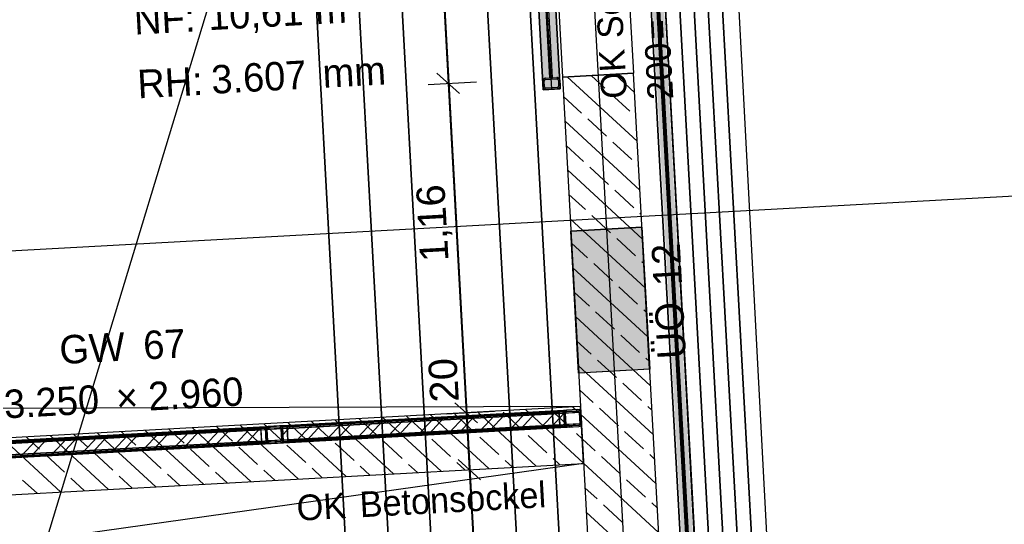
# Model space of a CAD drawing. Extents: x 199 to 1388, y 138 to 979.
# Tile 43 of 155: x 720 to 789, y 455 to 490. Entities that reach past the tile are written whole.
import ezdxf
from ezdxf.lldxf.tags import DXFTag

# ---------------------------------------------------------------- set-up
doc = ezdxf.new("R2010")
doc.units = 0
doc.layers.get('0').update_dxf_attribs({"lineweight": 25})
for name, color, linetype, lineweight, true_color in [('01AFU Allgemein Bemaßung-A07ET47HDI', 7, 'Continuous', 25, 0x848484), ('20 Bodenaufbau - Gefällelinien', 7, 'Continuous', 25, 0x848484), ('20 Fundament-A07ET47RDI', 7, 'Continuous', 25, 0x848484), ('20 Gitterwände - Beschriftung-A07ET47UDI', 7, 'Continuous', 25, 0x848484), ('20 Gitterwände-A07ET47DDI', 7, 'Continuous', 25, 0x848484), ('20 Höhen Schwellen', 7, 'Continuous', 25, 0x848484), ('20 Innenwände - Sockel-A07ET47LDI', 7, 'Continuous', 25, 0x848484), ('20 Innenwände-A07ET47KDI', 7, 'Continuous', 25, 0x848484), ('20 Platzbedarf Schieber', 7, 'Continuous', 25, 0x848484), ('20 Räume Innen', 7, 'Continuous', 25, 0x848484), ('20 Schieber', 7, 'Continuous', 25, 0x848484), ('A-0', 7, 'Continuous', 25, 0x848484), ('H_Ruecklauf', 5, 'STRICHLINIE2', 35, 0x0000ff), ('H_Vorlauf', 1, 'Continuous', 35, 0xff0000), ('UPO_Loop2', 140, 'Continuous', 30, 0x00bfff), ('Uponor_ZonenGrenze', 1, 'Continuous', 25, 0xff0000)]:
    doc.layers.add(name, color=color, linetype=linetype, lineweight=lineweight, true_color=true_color)
doc.layers.add('02 Raster Gebäude-A07ET47NDI', color=7, linetype='Continuous', lineweight=25)
doc.layers.add('SC_Wanddurchbruch', color=7, linetype='Continuous', lineweight=25)
doc.styles.get("Standard").update_dxf_attribs({"font": 'arial.ttf'})
tags = doc.linetypes.add('fein_strichliert', pattern=[4, 1, -2, 1]).pattern_tags.tags
tags[8:9] = [DXFTag(74, 4), DXFTag(75, 0), DXFTag(340, '0'), DXFTag(46, 0.0), DXFTag(50, 0.0), DXFTag(44, 0.0), DXFTag(45, 0.0)]
tags[6:7] = [DXFTag(74, 4), DXFTag(75, 0), DXFTag(340, '0'), DXFTag(46, 0.0), DXFTag(50, 0.0), DXFTag(44, 0.0), DXFTag(45, 0.0)]
tags[4:5] = [DXFTag(74, 4), DXFTag(75, 0), DXFTag(340, '0'), DXFTag(46, 0.0), DXFTag(50, 0.0), DXFTag(44, 0.0), DXFTag(45, 0.0)]
tags = doc.linetypes.add('Raster-A07ET47ODI', pattern=[0.2, 0.1, -0.05, 0, -0.05]).pattern_tags.tags
tags[10:11] = [DXFTag(74, 4), DXFTag(75, 0), DXFTag(340, '0'), DXFTag(46, 1.0), DXFTag(50, 0.0), DXFTag(44, 0.0), DXFTag(45, 0.0)]
tags[8:9] = [DXFTag(74, 4), DXFTag(75, 0), DXFTag(340, '0'), DXFTag(46, 1.0), DXFTag(50, 0.0), DXFTag(44, 0.0), DXFTag(45, 0.0)]
tags[6:7] = [DXFTag(74, 4), DXFTag(75, 0), DXFTag(340, '0'), DXFTag(46, 1.0), DXFTag(50, 0.0), DXFTag(44, 0.0), DXFTag(45, 0.0)]
tags[4:5] = [DXFTag(74, 4), DXFTag(75, 0), DXFTag(340, '0'), DXFTag(46, 1.0), DXFTag(50, 0.0), DXFTag(44, 0.0), DXFTag(45, 0.0)]
tags = doc.linetypes.add('Strichlinie eng-A07ET47GDI', pattern=[0.115, 0.075, -0.04]).pattern_tags.tags
tags[6:7] = [DXFTag(74, 4), DXFTag(75, 0), DXFTag(340, '0'), DXFTag(46, 1.0), DXFTag(50, 0.0), DXFTag(44, 0.0), DXFTag(45, 0.0)]
tags[4:5] = [DXFTag(74, 4), DXFTag(75, 0), DXFTag(340, '0'), DXFTag(46, 1.0), DXFTag(50, 0.0), DXFTag(44, 0.0), DXFTag(45, 0.0)]
tags = doc.linetypes.add('STRICHLINIE2', pattern=[9.525, 6.35, -3.175]).pattern_tags.tags
tags[6:7] = [DXFTag(74, 4), DXFTag(75, 0), DXFTag(340, '0'), DXFTag(46, 0.0), DXFTag(50, 0.0), DXFTag(44, 0.0), DXFTag(45, 0.0)]
tags[4:5] = [DXFTag(74, 4), DXFTag(75, 0), DXFTag(340, '0'), DXFTag(46, 0.0), DXFTag(50, 0.0), DXFTag(44, 0.0), DXFTag(45, 0.0)]
tags = doc.linetypes.add('Strichpunktx2', pattern=[2, 1, -0.5, 0, -0.5]).pattern_tags.tags
tags[10:11] = [DXFTag(74, 4), DXFTag(75, 0), DXFTag(340, '0'), DXFTag(46, 1.0), DXFTag(50, 0.0), DXFTag(44, 0.0), DXFTag(45, 0.0)]
tags[8:9] = [DXFTag(74, 4), DXFTag(75, 0), DXFTag(340, '0'), DXFTag(46, 1.0), DXFTag(50, 0.0), DXFTag(44, 0.0), DXFTag(45, 0.0)]
tags[6:7] = [DXFTag(74, 4), DXFTag(75, 0), DXFTag(340, '0'), DXFTag(46, 1.0), DXFTag(50, 0.0), DXFTag(44, 0.0), DXFTag(45, 0.0)]
tags[4:5] = [DXFTag(74, 4), DXFTag(75, 0), DXFTag(340, '0'), DXFTag(46, 1.0), DXFTag(50, 0.0), DXFTag(44, 0.0), DXFTag(45, 0.0)]
tags = doc.linetypes.add('Öffnungslinie Tür Fenster-A07ET47JDI', pattern=[0.115, 0.075, -0.04]).pattern_tags.tags
tags[6:7] = [DXFTag(74, 4), DXFTag(75, 0), DXFTag(340, '0'), DXFTag(46, 1.0), DXFTag(50, 0.0), DXFTag(44, 0.0), DXFTag(45, 0.0)]
tags[4:5] = [DXFTag(74, 4), DXFTag(75, 0), DXFTag(340, '0'), DXFTag(46, 1.0), DXFTag(50, 0.0), DXFTag(44, 0.0), DXFTag(45, 0.0)]

# ---------------------------------------------------------------- blocks, each defined once
blk = doc.blocks.new('Referenz-A07ET47ZDI', base_point=(226.995, 158.1))
at = {"layer": '01AFU Allgemein Bemaßung-A07ET47HDI'}
for p, q in [((769.022, 524.278), (778.892, 337.534)), ((749.461, 501.796), (750.335, 485.82)), ((751.125, 485.112), (749.545, 486.527)), ((748.931, 485.743), (752.332, 485.929)), ((750.335, 485.82), (751.604, 462.649)), ((752.394, 461.941), (750.814, 463.356)), ((750.2, 462.572), (753.601, 462.758)), ((751.604, 462.649), (751.822, 458.655)), ((752.612, 457.947), (751.032, 459.362)), ((750.418, 458.578), (753.819, 458.764)), ((751.822, 458.655), (753.047, 436.276))]:
    blk.add_line(p, q, dxfattribs=at)
at = {"layer": '02 Raster Gebäude-A07ET47NDI', "linetype": 'Raster-A07ET47ODI', "ltscale": 56.250004}
for p, q in [((735.15, 956.219), (772.215, 279.107)), ((670.061, 282.096), (817.241, 767.508)), ((1016.65, 490.275), (323.898, 452.354))]:
    blk.add_line(p, q, dxfattribs=at)
at = {"layer": '20 Bodenaufbau - Gefällelinien', "linetype": 'Öffnungslinie Tür Fenster-A07ET47JDI', "ltscale": 56.250004}
for p, q in [((759.641, 463.089), (686.516, 462.866)), ((759.86, 459.095), (687.281, 448.887))]:
    blk.add_line(p, q, dxfattribs=at)
at = {"layer": '20 Fundament-A07ET47RDI', "linetype": 'Öffnungslinie Tür Fenster-A07ET47JDI', "ltscale": 56.250004}
blk.add_line((773.833, 341.006), (763.953, 521.512), dxfattribs=at)
at = {"layer": '20 Gitterwände-A07ET47DDI', "linetype": 'Strichlinie eng-A07ET47GDI', "ltscale": 56.250004}
for p, q in [((738.687, 461.741), (759.453, 462.878)), ((738.698, 461.542), (759.663, 462.689)), ((759.453, 462.878), (759.554, 462.857)), ((759.554, 462.857), (759.631, 462.788)), ((759.631, 462.788), (759.663, 462.689)), ((759.663, 462.689), (759.707, 461.89)), ((716.72, 460.539), (738.687, 461.741)), ((738.741, 460.743), (759.707, 461.89)), ((759.617, 461.712), (759.518, 461.68)), ((759.686, 461.789), (759.617, 461.712)), ((759.707, 461.89), (759.686, 461.789)), ((716.73, 460.339), (738.698, 461.542)), ((738.752, 460.543), (759.518, 461.68)), ((716.774, 459.54), (738.741, 460.743)), ((716.785, 459.341), (738.752, 460.543))]:
    blk.add_line(p, q, dxfattribs=at)
at = {"layer": '20 Gitterwände-A07ET47DDI'}
for p, q in [((758.454, 462.823), (738.687, 461.741)), ((738.691, 461.66), (758.459, 462.742)), ((739.012, 461.659), (758.14, 462.706)), ((758.146, 462.606), (739.017, 461.559)), ((739.017, 461.559), (758.146, 462.606)), ((753.588, 462.475), (752.579, 461.382)), ((754.304, 462.514), (753.295, 461.421)), ((755.736, 462.593), (754.728, 461.499)), ((756.453, 462.632), (755.444, 461.538)), ((757.885, 462.71), (756.877, 461.617)), ((758.466, 462.603), (757.593, 461.656)), ((758.14, 462.706), (758.46, 462.723)), ((758.14, 462.706), (758.146, 462.606)), ((758.195, 461.707), (758.14, 462.706)), ((758.146, 462.606), (758.189, 461.807)), ((758.654, 462.834), (758.454, 462.823)), ((758.454, 462.823), (758.456, 462.797)), ((758.456, 462.797), (758.459, 462.742)), ((758.459, 462.742), (758.465, 462.624)), ((758.46, 462.723), (758.514, 461.725)), ((758.465, 462.624), (758.486, 462.725)), ((758.681, 462.836), (758.466, 462.603)), ((758.486, 462.725), (758.556, 462.802)), ((758.556, 462.802), (758.654, 462.834)), ((759.563, 462.684), (758.565, 462.629)), ((758.576, 462.68), (758.565, 462.629)), ((758.565, 462.629), (758.609, 461.83)), ((758.576, 462.68), (758.61, 462.718)), ((758.61, 462.718), (758.659, 462.734)), ((758.654, 462.834), (759.453, 462.878)), ((758.659, 462.734), (759.458, 462.778)), ((759.453, 462.878), (759.554, 462.857)), ((759.458, 462.778), (759.509, 462.767)), ((759.509, 462.767), (759.547, 462.733)), ((759.563, 462.684), (759.547, 462.733)), ((759.554, 462.857), (759.631, 462.788)), ((759.607, 461.885), (759.563, 462.684)), ((759.677, 462.441), (759.582, 462.338)), ((759.663, 462.689), (759.631, 462.788)), ((759.707, 461.89), (759.663, 462.689)), ((737.688, 461.687), (738.487, 461.73)), ((738.687, 461.741), (738.487, 461.73)), ((738.487, 461.73), (738.588, 461.709)), ((738.588, 461.709), (738.665, 461.64)), ((738.688, 461.714), (738.687, 461.741)), ((738.691, 461.66), (738.688, 461.714)), ((738.748, 460.624), (758.515, 461.707)), ((739.061, 460.76), (758.189, 461.807)), ((758.189, 461.807), (739.061, 460.76)), ((758.195, 461.707), (739.066, 460.66)), ((740.695, 461.769), (739.686, 460.676)), ((741.411, 461.809), (740.403, 460.715)), ((742.843, 461.887), (741.835, 460.793)), ((743.56, 461.926), (742.551, 460.833)), ((744.992, 462.005), (743.984, 460.911)), ((745.709, 462.044), (744.7, 460.95)), ((747.141, 462.122), (746.133, 461.029)), ((747.857, 462.162), (746.849, 461.068)), ((749.29, 462.24), (748.282, 461.146)), ((750.006, 462.279), (748.998, 461.186)), ((751.439, 462.358), (750.43, 461.264)), ((752.155, 462.397), (751.147, 461.303)), ((758.189, 461.807), (758.195, 461.707)), ((758.514, 461.725), (758.195, 461.707)), ((758.509, 461.825), (758.515, 461.707)), ((758.509, 461.825), (758.541, 461.726)), ((758.515, 461.707), (758.518, 461.652)), ((758.541, 461.726), (758.618, 461.657)), ((759.607, 461.885), (758.609, 461.83)), ((758.609, 461.83), (758.625, 461.781)), ((758.625, 461.781), (758.663, 461.747)), ((758.663, 461.747), (758.714, 461.736)), ((758.714, 461.736), (759.513, 461.78)), ((759.044, 461.754), (758.946, 461.648)), ((759.513, 461.78), (759.562, 461.796)), ((759.518, 461.68), (759.617, 461.712)), ((759.562, 461.796), (759.597, 461.834)), ((759.597, 461.834), (759.607, 461.885)), ((759.617, 461.712), (759.686, 461.789)), ((759.686, 461.789), (759.707, 461.89)), ((714.886, 460.338), (737.174, 461.558)), ((737.18, 461.458), (714.892, 460.238)), ((714.892, 460.238), (737.18, 461.458)), ((737.488, 461.676), (716.72, 460.539)), ((716.724, 460.457), (737.493, 461.594)), ((727.802, 461.064), (726.793, 459.97)), ((728.518, 461.103), (727.51, 460.009)), ((729.951, 461.181), (728.942, 460.088)), ((730.667, 461.221), (729.658, 460.127)), ((732.099, 461.299), (731.091, 460.205)), ((732.816, 461.338), (731.807, 460.245)), ((734.248, 461.417), (733.24, 460.323)), ((734.964, 461.456), (733.956, 460.362)), ((736.397, 461.534), (735.389, 460.441)), ((737.113, 461.573), (736.105, 460.48)), ((737.174, 461.558), (737.494, 461.576)), ((737.174, 461.558), (737.18, 461.458)), ((737.229, 460.56), (737.174, 461.558)), ((737.18, 461.458), (737.224, 460.66)), ((737.688, 461.687), (737.488, 461.676)), ((737.488, 461.676), (737.49, 461.649)), ((737.49, 461.649), (737.493, 461.594)), ((737.493, 461.594), (737.499, 461.476)), ((737.494, 461.576), (737.549, 460.577)), ((737.499, 461.476), (737.521, 461.577)), ((737.521, 461.577), (737.59, 461.654)), ((737.59, 461.654), (737.688, 461.687)), ((738.598, 461.536), (737.599, 461.481)), ((737.61, 461.532), (737.599, 461.481)), ((737.599, 461.481), (737.643, 460.683)), ((737.61, 461.532), (737.644, 461.571)), ((737.644, 461.571), (737.694, 461.587)), ((737.694, 461.587), (738.492, 461.63)), ((738.492, 461.63), (738.543, 461.62)), ((738.594, 461.704), (738.521, 461.625)), ((738.543, 461.62), (738.582, 461.585)), ((738.598, 461.536), (738.582, 461.585)), ((738.641, 460.737), (738.598, 461.536)), ((738.721, 461.105), (738.627, 461.002)), ((738.665, 461.64), (738.698, 461.542)), ((738.691, 461.66), (738.698, 461.542)), ((738.692, 461.641), (739.012, 461.659)), ((738.747, 460.643), (738.692, 461.641)), ((739.262, 461.691), (738.721, 461.105)), ((758.52, 461.625), (738.752, 460.543)), ((739.017, 461.559), (739.012, 461.659)), ((739.012, 461.659), (739.066, 460.66)), ((739.061, 460.76), (739.017, 461.559)), ((758.518, 461.652), (758.52, 461.625)), ((758.719, 461.636), (758.52, 461.625)), ((758.618, 461.657), (758.719, 461.636)), ((758.719, 461.636), (759.518, 461.68)), ((714.935, 459.44), (737.224, 460.66)), ((737.224, 460.66), (714.935, 459.44)), ((737.229, 460.56), (714.941, 459.34)), ((716.781, 459.422), (737.55, 460.559)), ((737.554, 460.477), (716.785, 459.341)), ((721.355, 460.711), (720.347, 459.617)), ((722.072, 460.75), (721.063, 459.656)), ((723.504, 460.828), (722.496, 459.735)), ((724.22, 460.868), (723.212, 459.774)), ((725.653, 460.946), (724.645, 459.852)), ((726.369, 460.985), (725.361, 459.892)), ((737.224, 460.66), (737.229, 460.56)), ((737.549, 460.577), (737.229, 460.56)), ((737.549, 460.571), (737.537, 460.558)), ((737.543, 460.677), (737.55, 460.559)), ((737.543, 460.677), (737.575, 460.579)), ((737.55, 460.559), (737.553, 460.504)), ((737.553, 460.504), (737.554, 460.477)), ((737.754, 460.488), (737.554, 460.477)), ((737.645, 460.675), (737.57, 460.594)), ((737.575, 460.579), (737.652, 460.51)), ((738.641, 460.737), (737.643, 460.683)), ((737.643, 460.683), (737.659, 460.633)), ((737.652, 460.51), (737.754, 460.488)), ((737.659, 460.633), (737.698, 460.599)), ((737.698, 460.599), (737.748, 460.588)), ((737.748, 460.588), (738.547, 460.632)), ((737.754, 460.488), (738.553, 460.532)), ((738.272, 460.617), (738.174, 460.511)), ((738.547, 460.632), (738.596, 460.648)), ((738.553, 460.532), (738.651, 460.564)), ((738.752, 460.543), (738.553, 460.532)), ((738.596, 460.648), (738.631, 460.687)), ((738.631, 460.687), (738.641, 460.737)), ((738.651, 460.564), (738.72, 460.641)), ((738.72, 460.641), (738.741, 460.743)), ((738.741, 460.743), (738.748, 460.624)), ((739.066, 460.66), (738.747, 460.643)), ((738.751, 460.57), (738.748, 460.624)), ((738.752, 460.543), (738.751, 460.57)), ((739.066, 460.66), (739.061, 460.76))]:
    blk.add_line(p, q, dxfattribs=at)
at = {"layer": '20 Innenwände - Sockel-A07ET47LDI'}
for p, q in [((759.641, 463.089), (694.741, 459.536)), ((748.738, 461.199), (747.415, 462.419)), ((753.187, 458.729), (749.086, 462.511)), ((752.13, 461.337), (750.806, 462.557)), ((756.529, 458.912), (752.428, 462.694)), ((755.521, 461.474), (754.198, 462.694)), ((759.859, 459.106), (755.77, 462.877)), ((758.912, 461.612), (757.589, 462.832)), ((759.671, 462.544), (759.112, 463.06)), ((759.86, 459.095), (759.641, 463.089)), ((739.819, 457.998), (735.718, 461.779)), ((738.564, 460.787), (737.389, 461.871)), ((743.161, 458.18), (739.06, 461.962)), ((741.956, 460.924), (740.731, 462.053)), ((746.503, 458.363), (742.402, 462.145)), ((745.347, 461.062), (744.073, 462.236)), ((749.845, 458.546), (745.744, 462.328)), ((726.451, 457.266), (722.35, 461.047)), ((724.999, 460.237), (724.021, 461.139)), ((729.793, 457.449), (725.692, 461.23)), ((728.39, 460.374), (727.363, 461.322)), ((733.135, 457.632), (729.034, 461.413)), ((731.782, 460.512), (730.705, 461.505)), ((736.477, 457.815), (732.376, 461.596)), ((735.173, 460.649), (734.047, 461.688)), ((757.285, 459.847), (755.962, 461.067)), ((759.765, 460.825), (759.353, 461.205)), ((723.109, 457.083), (719.008, 460.864)), ((721.608, 460.1), (720.679, 460.956)), ((740.329, 459.16), (739.006, 460.38)), ((743.72, 459.297), (742.397, 460.518)), ((747.111, 459.435), (745.788, 460.655)), ((750.503, 459.572), (749.18, 460.793)), ((753.894, 459.71), (752.571, 460.93)), ((723.372, 458.473), (722.049, 459.693)), ((726.764, 458.61), (725.44, 459.83)), ((730.155, 458.748), (728.832, 459.968)), ((733.546, 458.885), (732.223, 460.105)), ((736.937, 459.022), (735.614, 460.243)), ((694.96, 455.542), (759.86, 459.095)), ((748.174, 458.455), (747.553, 459.028)), ((751.516, 458.638), (750.944, 459.166)), ((754.858, 458.821), (754.335, 459.303)), ((758.2, 459.004), (757.727, 459.441)), ((731.464, 457.54), (730.596, 458.341)), ((734.806, 457.723), (733.987, 458.478)), ((738.148, 457.906), (737.379, 458.616)), ((741.49, 458.089), (740.77, 458.753)), ((744.832, 458.272), (744.161, 458.891)), ((721.438, 456.991), (720.422, 457.928)), ((724.78, 457.174), (723.813, 458.066)), ((728.122, 457.357), (727.205, 458.203))]:
    blk.add_line(p, q, dxfattribs=at)
at = {"layer": '20 Innenwände-A07ET47KDI', "linetype": 'Strichlinie eng-A07ET47GDI', "ltscale": 109.375}
for p, q in [((757.497, 502.236), (758.372, 486.259)), ((762.49, 502.509), (763.364, 486.533)), ((758.372, 486.259), (763.364, 486.533))]:
    blk.add_line(p, q, dxfattribs=at)
at = {"layer": '20 Innenwände-A07ET47KDI'}
for p, q in [((758.372, 486.259), (763.364, 486.533)), ((758.372, 486.259), (761.084, 436.716)), ((763.626, 481.75), (758.715, 486.278)), ((761.341, 485.488), (760.386, 486.37)), ((763.438, 485.188), (762.057, 486.461)), ((766.076, 436.989), (763.364, 486.533)), ((759.715, 483.724), (758.446, 484.893)), ((763.106, 483.862), (761.783, 485.082)), ((763.814, 478.311), (758.541, 483.174)), ((761.479, 482.097), (760.156, 483.317)), ((759.852, 480.333), (758.635, 481.455)), ((763.243, 480.47), (761.92, 481.69)), ((764.002, 474.873), (758.729, 479.736)), ((761.616, 478.706), (760.293, 479.926)), ((763.72, 480.03), (763.684, 480.063)), ((759.989, 476.941), (758.823, 478.017)), ((763.381, 477.079), (762.057, 478.299)), ((764.191, 471.435), (758.917, 476.298)), ((761.754, 475.314), (760.431, 476.535)), ((763.908, 476.592), (763.822, 476.672)), ((763.957, 475.71), (758.964, 475.437)), ((764.503, 465.725), (763.957, 475.71)), ((759.511, 465.452), (758.964, 475.437)), ((763.518, 473.688), (762.195, 474.908)), ((760.127, 473.55), (759.011, 474.579)), ((764.379, 467.997), (759.105, 472.86)), ((761.891, 471.923), (760.568, 473.143)), ((764.097, 473.154), (763.959, 473.281)), ((763.656, 470.296), (762.332, 471.516)), ((760.264, 470.159), (759.199, 471.141)), ((764.567, 464.559), (759.293, 469.422)), ((762.029, 468.532), (760.705, 469.752)), ((764.285, 469.716), (764.097, 469.889)), ((763.793, 466.905), (762.47, 468.125)), ((760.402, 466.767), (759.387, 467.703)), ((764.755, 461.121), (759.482, 465.984)), ((762.166, 465.14), (760.843, 466.361)), ((764.473, 466.278), (764.234, 466.498)), ((764.503, 465.725), (759.511, 465.452)), ((763.931, 463.514), (762.607, 464.734)), ((760.539, 463.376), (759.576, 464.265)), ((764.661, 462.84), (764.372, 463.107)), ((764.943, 457.683), (759.67, 462.546)), ((762.304, 461.749), (760.98, 462.969)), ((764.068, 460.122), (762.745, 461.342)), ((760.677, 459.985), (759.764, 460.827)), ((764.849, 459.402), (764.509, 459.715)), ((765.132, 454.245), (759.858, 459.107)), ((762.441, 458.358), (761.118, 459.578)), ((764.206, 456.731), (762.882, 457.951)), ((760.814, 456.593), (759.952, 457.388)), ((762.579, 454.967), (761.255, 456.187)), ((765.038, 455.964), (764.647, 456.324)), ((765.32, 450.807), (760.046, 455.669))]:
    blk.add_line(p, q, dxfattribs=at)
at = {"layer": '20 Platzbedarf Schieber', "linetype": 'Strichlinie eng-A07ET47GDI', "ltscale": 56.250004}
for p, q in [((757.018, 485.374), (755.138, 519.723)), ((756.336, 519.789), (758.216, 485.44)), ((758.216, 485.44), (757.018, 485.374))]:
    blk.add_line(p, q, dxfattribs=at)
at = {"layer": '20 Platzbedarf Schieber'}
for points in [[(757.018, 485.374), (757.018, 507.329), (756.583, 507.329)], [(758.216, 485.44), (757.018, 485.44), (757.018, 507.329)], [(757.018, 485.374), (756.771, 497.834), (756.336, 497.834)], [(757.018, 485.374), (758.216, 485.44), (757.018, 485.44)]]:
    blk.add_solid(points, dxfattribs=at)
at = {"layer": '20 Schieber'}
for p, q in [((757.018, 485.374), (756.056, 502.948)), ((758.216, 485.44), (757.254, 503.014)), ((756.599, 502.177), (757.474, 486.2)), ((757.673, 486.211), (756.799, 502.188)), ((757.451, 490.268), (757.262, 490.063)), ((757.527, 488.876), (757.338, 488.671)), ((757.566, 488.179), (757.376, 487.974)), ((757.642, 486.787), (757.453, 486.582)), ((756.986, 486), (756.985, 485.973)), ((757.007, 485.574), (756.985, 485.973)), ((756.989, 486.026), (756.986, 486)), ((756.996, 486.051), (756.989, 486.026)), ((757.007, 486.075), (756.996, 486.051)), ((757.02, 486.097), (757.007, 486.075)), ((757.036, 486.118), (757.02, 486.097)), ((757.055, 486.136), (757.036, 486.118)), ((757.076, 486.152), (757.055, 486.136)), ((757.098, 486.165), (757.076, 486.152)), ((757.087, 486.005), (757.085, 485.992)), ((757.085, 485.992), (757.085, 485.979)), ((757.107, 485.58), (757.085, 485.979)), ((757.091, 486.018), (757.087, 486.005)), ((757.096, 486.03), (757.091, 486.018)), ((757.102, 486.041), (757.096, 486.03)), ((757.123, 486.174), (757.098, 486.165)), ((757.111, 486.051), (757.102, 486.041)), ((757.12, 486.06), (757.111, 486.051)), ((757.13, 486.068), (757.12, 486.06)), ((757.148, 486.181), (757.123, 486.174)), ((757.142, 486.075), (757.13, 486.068)), ((757.154, 486.079), (757.142, 486.075)), ((757.174, 486.184), (757.148, 486.181)), ((757.167, 486.083), (757.154, 486.079)), ((757.18, 486.084), (757.167, 486.083)), ((757.174, 486.184), (757.973, 486.228)), ((757.18, 486.084), (757.978, 486.128)), ((757.474, 486.2), (757.673, 486.211)), ((757.999, 486.228), (757.973, 486.228)), ((757.991, 486.128), (757.978, 486.128)), ((758.004, 486.126), (757.991, 486.128)), ((758.025, 486.224), (757.999, 486.228)), ((758.017, 486.122), (758.004, 486.126)), ((758.029, 486.117), (758.017, 486.122)), ((758.05, 486.217), (758.025, 486.224)), ((758.04, 486.111), (758.029, 486.117)), ((758.051, 486.103), (758.04, 486.111)), ((758.074, 486.207), (758.05, 486.217)), ((758.06, 486.093), (758.051, 486.103)), ((758.068, 486.083), (758.06, 486.093)), ((758.074, 486.071), (758.068, 486.083)), ((758.097, 486.193), (758.074, 486.207)), ((758.079, 486.059), (758.074, 486.071)), ((758.082, 486.047), (758.079, 486.059)), ((758.084, 486.034), (758.082, 486.047)), ((758.084, 486.034), (758.105, 485.634)), ((758.117, 486.177), (758.097, 486.193)), ((758.136, 486.158), (758.117, 486.177)), ((758.151, 486.137), (758.136, 486.158)), ((758.164, 486.115), (758.151, 486.137)), ((758.174, 486.09), (758.164, 486.115)), ((758.18, 486.065), (758.174, 486.09)), ((758.183, 486.039), (758.18, 486.065)), ((758.183, 486.039), (758.205, 485.64)), ((757.007, 485.574), (757.01, 485.548)), ((757.01, 485.548), (757.017, 485.523)), ((757.017, 485.523), (757.027, 485.498)), ((758.216, 485.44), (757.018, 485.374)), ((757.027, 485.498), (757.039, 485.476)), ((757.039, 485.476), (757.055, 485.455)), ((757.055, 485.455), (757.073, 485.436)), ((757.073, 485.436), (757.094, 485.42)), ((757.094, 485.42), (757.116, 485.407)), ((757.107, 485.58), (757.109, 485.567)), ((757.109, 485.567), (757.112, 485.554)), ((757.112, 485.554), (757.117, 485.542)), ((757.116, 485.407), (757.141, 485.396)), ((757.117, 485.542), (757.123, 485.53)), ((757.123, 485.53), (757.131, 485.52)), ((757.131, 485.52), (757.14, 485.511)), ((757.14, 485.511), (757.15, 485.502)), ((757.141, 485.396), (757.166, 485.389)), ((757.15, 485.502), (757.162, 485.496)), ((757.162, 485.496), (757.174, 485.491)), ((757.166, 485.389), (757.192, 485.386)), ((757.174, 485.491), (757.186, 485.487)), ((757.186, 485.487), (757.199, 485.485)), ((757.192, 485.386), (757.218, 485.385)), ((757.199, 485.485), (757.212, 485.485)), ((758.011, 485.529), (757.212, 485.485)), ((758.017, 485.429), (757.218, 485.385)), ((758.011, 485.529), (758.024, 485.53)), ((758.017, 485.429), (758.043, 485.432)), ((758.024, 485.53), (758.037, 485.534)), ((758.037, 485.534), (758.049, 485.539)), ((758.043, 485.432), (758.068, 485.439)), ((758.049, 485.539), (758.06, 485.545)), ((758.06, 485.545), (758.071, 485.553)), ((758.068, 485.439), (758.092, 485.448)), ((758.071, 485.553), (758.08, 485.562)), ((758.08, 485.562), (758.088, 485.572)), ((758.088, 485.572), (758.095, 485.584)), ((758.092, 485.448), (758.115, 485.461)), ((758.095, 485.584), (758.1, 485.596)), ((758.1, 485.596), (758.104, 485.608)), ((758.104, 485.608), (758.105, 485.621)), ((758.105, 485.621), (758.105, 485.634)), ((758.115, 485.461), (758.136, 485.477)), ((758.136, 485.477), (758.155, 485.495)), ((758.155, 485.495), (758.171, 485.516)), ((758.171, 485.516), (758.184, 485.538)), ((758.184, 485.538), (758.194, 485.562)), ((758.194, 485.562), (758.201, 485.588)), ((758.201, 485.588), (758.205, 485.613)), ((758.205, 485.613), (758.205, 485.64))]:
    blk.add_line(p, q, dxfattribs=at)
at = {"layer": '20 Schieber', "linetype": 'Strichpunktx2', "ltscale": 56.250004}
for p, q in [((757.617, 485.407), (756.655, 502.981)), ((757.595, 485.807), (756.677, 502.581))]:
    blk.add_line(p, q, dxfattribs=at)
at = {"layer": '20 Schieber', "linetype": 'ByBlock', "ltscale": 56.250004}
for p, q in [((757.007, 485.574), (757.007, 485.574)), ((757.107, 485.58), (757.107, 485.58))]:
    blk.add_line(p, q, dxfattribs=at)
at = {"layer": 'A-0', "linetype": 'Continuous', "ltscale": 312.5}
for p, q in [((755.138, 519.723), (757.018, 485.374)), ((758.216, 485.44), (756.336, 519.789)), ((756.599, 502.177), (757.474, 486.2)), ((757.673, 486.211), (756.799, 502.188)), ((757.474, 486.2), (757.673, 486.211)), ((763.364, 486.533), (758.372, 486.259)), ((758.372, 486.259), (761.084, 436.716)), ((766.076, 436.989), (763.364, 486.533)), ((757.018, 485.374), (758.216, 485.44)), ((759.641, 463.089), (694.741, 459.536)), ((758.459, 462.742), (738.691, 461.66)), ((758.515, 461.707), (758.459, 462.742)), ((758.486, 462.725), (758.465, 462.624)), ((758.465, 462.624), (758.509, 461.825)), ((758.556, 462.802), (758.486, 462.725)), ((758.654, 462.834), (758.556, 462.802)), ((758.565, 462.629), (758.576, 462.68)), ((758.609, 461.83), (758.565, 462.629)), ((758.576, 462.68), (758.61, 462.718)), ((758.61, 462.718), (758.659, 462.734)), ((759.453, 462.878), (758.654, 462.834)), ((758.659, 462.734), (759.458, 462.778)), ((759.554, 462.857), (759.453, 462.878)), ((759.458, 462.778), (759.509, 462.767)), ((759.509, 462.767), (759.547, 462.733)), ((759.547, 462.733), (759.563, 462.684)), ((759.631, 462.788), (759.554, 462.857)), ((759.563, 462.684), (759.607, 461.885)), ((759.663, 462.689), (759.631, 462.788)), ((759.86, 459.095), (759.641, 463.089)), ((759.707, 461.89), (759.663, 462.689)), ((738.487, 461.73), (737.688, 461.687)), ((738.588, 461.709), (738.487, 461.73)), ((738.665, 461.64), (738.588, 461.709)), ((738.748, 460.624), (758.515, 461.707)), ((758.509, 461.825), (758.541, 461.726)), ((758.541, 461.726), (758.618, 461.657)), ((758.625, 461.781), (758.609, 461.83)), ((758.663, 461.747), (758.625, 461.781)), ((758.714, 461.736), (758.663, 461.747)), ((759.513, 461.78), (758.714, 461.736)), ((759.562, 461.796), (759.513, 461.78)), ((759.518, 461.68), (759.617, 461.712)), ((759.597, 461.834), (759.562, 461.796)), ((759.607, 461.885), (759.597, 461.834)), ((759.617, 461.712), (759.686, 461.789)), ((759.686, 461.789), (759.707, 461.89)), ((737.493, 461.594), (716.724, 460.457)), ((737.55, 460.559), (737.493, 461.594)), ((737.521, 461.577), (737.499, 461.476)), ((737.499, 461.476), (737.543, 460.677)), ((737.59, 461.654), (737.521, 461.577)), ((737.688, 461.687), (737.59, 461.654)), ((737.599, 461.481), (737.61, 461.532)), ((737.643, 460.683), (737.599, 461.481)), ((737.61, 461.532), (737.644, 461.571)), ((737.644, 461.571), (737.694, 461.587)), ((737.694, 461.587), (738.492, 461.63)), ((738.492, 461.63), (738.543, 461.62)), ((738.543, 461.62), (738.582, 461.585)), ((738.582, 461.585), (738.598, 461.536)), ((738.598, 461.536), (738.641, 460.737)), ((738.698, 461.542), (738.665, 461.64)), ((738.691, 461.66), (738.748, 460.624)), ((738.741, 460.743), (738.698, 461.542)), ((758.618, 461.657), (758.719, 461.636)), ((758.719, 461.636), (759.518, 461.68)), ((716.781, 459.422), (737.55, 460.559)), ((737.543, 460.677), (737.575, 460.579)), ((737.575, 460.579), (737.652, 460.51)), ((737.659, 460.633), (737.643, 460.683)), ((737.652, 460.51), (737.754, 460.488)), ((737.698, 460.599), (737.659, 460.633)), ((737.748, 460.588), (737.698, 460.599)), ((738.547, 460.632), (737.748, 460.588)), ((737.754, 460.488), (738.553, 460.532)), ((738.596, 460.648), (738.547, 460.632)), ((738.553, 460.532), (738.651, 460.564)), ((738.631, 460.687), (738.596, 460.648)), ((738.641, 460.737), (738.631, 460.687)), ((738.651, 460.564), (738.72, 460.641)), ((738.72, 460.641), (738.741, 460.743)), ((694.96, 455.542), (759.86, 459.095))]:
    blk.add_line(p, q, dxfattribs=at)
at = {"layer": '01AFU Allgemein Bemaßung-A07ET47HDI', "linetype": 'ByBlock', "ltscale": 40.625, "char_height": 2, "attachment_point": 1, "rotation": 93.1332}
for s, insert in [('{\\fArial;1,16}', (748.371, 473.221)), ('{\\fArial;20}', (749.096, 463.339))]:
    blk.add_mtext(s, dxfattribs=dict(at, insert=insert))
at = {"layer": '20 Gitterwände - Beschriftung-A07ET47UDI', "char_height": 2, "attachment_point": 1, "rotation": 3.1332}
for s, insert in [('{\\fCentury Gothic;GW}', (722.955, 468.073)), ('{\\fCentury Gothic;67}', (728.844, 468.396)), ('{\\fCentury Gothic;2.960}', (729.199, 464.807)), ('{\\fCentury Gothic;3.250}', (719.055, 464.252)), ('{\\fCentury Gothic;×}', (726.925, 464.682))]:
    blk.add_mtext(s, dxfattribs=dict(at, insert=insert))
at = {"layer": '20 Höhen Schwellen', "char_height": 1.8, "attachment_point": 1}
for s, insert, rotation in [('{\\fCentury Gothic;Schwelle}', (760.884, 488.933), 93.1332), ('{\\fCentury Gothic;=}', (764.141, 488.852), 93.1332), ('{\\fCentury Gothic;OK}', (761.116, 484.696), 93.1332), ('{\\fCentury Gothic;200}', (764.373, 484.622), 93.1332), ('{\\fCentury Gothic;Betonsockel}', (744.066, 457.099), 3.1332), ('{\\fCentury Gothic;OK}', (739.639, 456.857), 3.1332)]:
    blk.add_mtext(s, dxfattribs=dict(at, insert=insert, rotation=rotation))
at = {"layer": '20 Innenwände-A07ET47KDI', "linetype": 'Continuous', "ltscale": 56.250004, "char_height": 2, "attachment_point": 1, "rotation": 93.1332}
for s, insert in [('{\\fCentury Gothic;12}', (764.788, 471.532)), ('{\\fCentury Gothic;ÜÖ}', (765.07, 466.38))]:
    blk.add_mtext(s, dxfattribs=dict(at, insert=insert))
at = {"layer": '20 Räume Innen', "linetype": 'Continuous', "ltscale": 40.625, "char_height": 2, "attachment_point": 1, "rotation": 3.1332}
for s, insert in [('{\\fCentury Gothic;10,61}', (733.397, 491.556)), ('{\\fCentury Gothic;m}', (740.915, 491.968)), ('{\\fCentury Gothic;NF:}', (728.191, 491.238)), ('{\\fCentury Gothic;3.607}', (733.632, 487.077)), ('{\\fCentury Gothic;RH:}', (728.436, 486.76)), ('{\\fCentury Gothic;mm}', (741.45, 487.505))]:
    blk.add_mtext(s, dxfattribs=dict(at, insert=insert))
blk = doc.blocks.new('Polylinie-A07ET4CTDI', base_point=(763.459, 342.858))
at = {"color": 0, "linetype": 'ByBlock', "lineweight": -2, "ltscale": 0.25}
for points in [[(772.779, 343.821), (764.276, 513.781), (763.475, 513.781)], [(773.58, 343.821), (772.779, 343.821), (764.276, 513.781)]]:
    blk.add_solid(points, dxfattribs=at)

msp = doc.modelspace()

# ---------------------------------------------------------------- linework, layer by layer
at = {"layer": 'H_Ruecklauf', "ltscale": 0.35}
for p, q in [((747.933, 420.997), (741.329, 541.466)), ((754.252, 415.319), (747.856, 532.02)), ((760.574, 409.674), (753.962, 530.225)), ((773.024, 337.501), (762.873, 522.955)), ((774.935, 339.185), (764.979, 521.067)), ((776.806, 341.592), (767.085, 519.179))]:
    msp.add_line(p, q, dxfattribs=at)
at = {"layer": 'H_Vorlauf'}
for p, q in [((744.761, 423.813), (738.504, 538.23)), ((751.091, 418.15), (744.846, 532.106)), ((757.412, 412.504), (751.009, 529.313))]:
    msp.add_line(p, q, dxfattribs=at)
at = {"layer": 'H_Vorlauf', "ltscale": 0.35}
for p, q in [((774.023, 337.556), (763.926, 522.011)), ((775.871, 340.388), (766.032, 520.123)), ((777.742, 342.795), (768.139, 518.236))]:
    msp.add_line(p, q, dxfattribs=at)
at = {"layer": 'SC_Wanddurchbruch', "color": 30, "true_color": 0xff6600}
for p, q in [((758.966, 475.427), (763.959, 475.7)), ((764.505, 465.715), (759.513, 465.442))]:
    msp.add_line(p, q, dxfattribs=at)
at = {"layer": 'SC_Wanddurchbruch', "color": 30, "linetype": 'fein_strichliert', "ltscale": 0.25, "true_color": 0xff6600}
for p, q in [((763.959, 475.7), (764.505, 465.715)), ((758.966, 475.427), (759.513, 465.442))]:
    msp.add_line(p, q, dxfattribs=at)
at = {"layer": 'SC_Wanddurchbruch', "color": 7, "true_color": 0xffffff}
for points in [[(763.974, 475.427), (758.966, 475.427), (763.959, 475.7)], [(759.498, 465.715), (763.974, 475.427), (758.966, 475.427)], [(764.505, 465.715), (759.498, 465.715), (763.974, 475.427)], [(759.513, 465.442), (764.505, 465.715), (759.498, 465.715)]]:
    msp.add_solid(points, dxfattribs=at)
at = {"layer": 'UPO_Loop2', "color": 40, "lineweight": 80, "ltscale": 0.8, "true_color": 0xf8d731}
msp.add_line((773.206, 343.339), (763.868, 513.925), dxfattribs=at)

# ---------------------------------------------------------------- block references
at = {"layer": 'UPO_Loop2', "color": 219, "lineweight": 80, "ltscale": 4000.00006, "true_color": 0x642165}
msp.add_blockref('Referenz-A07ET47ZDI', (226.995, 158.1), dxfattribs=at)
at = {"layer": 'Uponor_ZonenGrenze', "ltscale": 0.25}
msp.add_blockref('Polylinie-A07ET4CTDI', (763.459, 342.858), dxfattribs=at)

doc.saveas('drawing.dxf')
